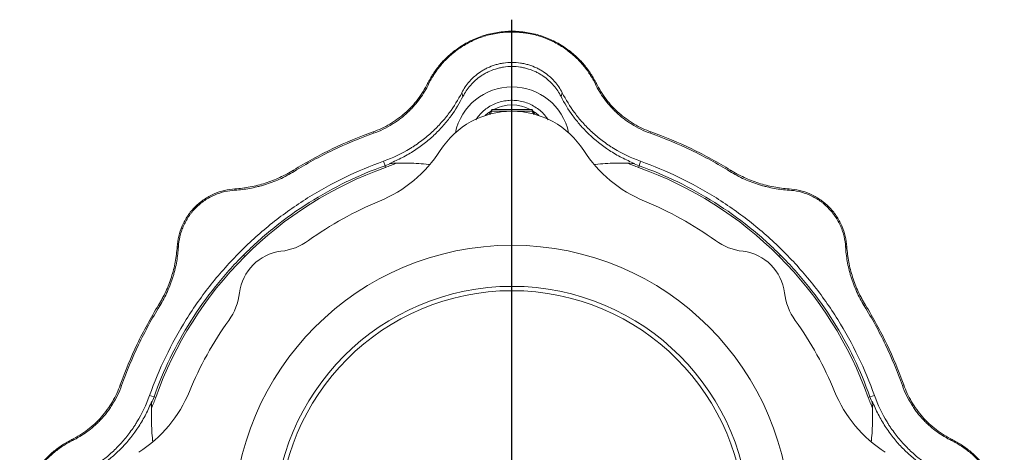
# Model space of a CAD drawing. Header units: millimetres. Extents: x 24 to 822, y -62 to 722.
# Tile 8 of 8: x 476 to 816, y 573 to 722. Entities that reach past the tile are written whole.
import ezdxf

# ---------------------------------------------------------------- set-up
doc = ezdxf.new("R2010")
doc.units = ezdxf.units.MM
doc.layers.add('FORMAT', color=7, linetype='Continuous')

# ---------------------------------------------------------------- blocks, each defined once
blk = doc.blocks.new('SW_CENTERMARKSYMBOL_0')
at = {"layer": 'FORMAT', "color": 0}
blk.add_line((0, 5), (0, 173.98), dxfattribs=at)

msp = doc.modelspace()

# ---------------------------------------------------------------- linework, layer by layer
at = {"color": 8, "linetype": 'Continuous', "lineweight": 0}
for p, q in [((645.94, 706.28), (645.94, 707.69)), ((616.79, 700.39), (617.15, 700.21)), ((675.09, 700.39), (674.73, 700.21)), ((597.95, 683.71), (598.12, 683.24)), ((693.93, 683.71), (693.77, 683.24)), ((601.54, 673.58), (602.09, 672.05)), ((690.34, 673.58), (689.8, 672.05)), ((570.46, 670.51), (570.72, 670.09)), ((602.09, 672.05), (602.3, 671.45)), ((689.8, 672.05), (689.59, 671.45)), ((721.43, 670.51), (721.17, 670.09)), ((550.26, 664.06), (550.29, 663.62)), ((741.62, 664.06), (741.59, 663.62)), ((530.32, 644.12), (530.76, 644.09)), ((761.56, 644.12), (761.12, 644.09)), ((553.2, 641.19), (553.65, 640.74)), ((738.69, 641.19), (738.24, 640.74)), ((523.87, 623.93), (524.29, 623.66)), ((768.02, 623.93), (767.59, 623.66)), ((510.67, 596.43), (511.14, 596.26)), ((781.21, 596.43), (780.74, 596.26)), ((520.8, 592.84), (522.33, 592.3)), ((522.33, 592.3), (522.93, 592.08)), ((769.55, 592.3), (768.95, 592.08)), ((771.08, 592.84), (769.55, 592.3)), ((493.99, 577.59), (494.17, 577.23)), ((797.89, 577.59), (797.72, 577.23))]:
    msp.add_line(p, q, dxfattribs=at)
at = {"color": 7, "linetype": 'Continuous', "lineweight": 15}
for p, q in [((628.58, 697.22), (629, 695.92)), ((663.31, 697.22), (662.88, 695.92)), ((638.05, 689.78), (639.01, 691.45)), ((639.01, 690.89), (638.36, 689.74)), ((639.01, 691.45), (639.01, 690.89)), ((639.01, 691.45), (652.87, 691.45)), ((652.87, 691.45), (652.87, 690.89)), ((652.87, 691.45), (653.83, 689.78)), ((653.55, 689.69), (652.87, 690.89))]:
    msp.add_line(p, q, dxfattribs=at)
at = {"color": 8, "linetype": 'Continuous', "lineweight": 0, "flags": 128}
for points in [[(636.72, 689.38), (637.65, 690.17), (638.71, 690.92)], [(653.18, 690.92), (654.23, 690.17), (655.17, 689.38)]]:
    msp.add_lwpolyline(points, dxfattribs=at)
at = {"color": 7, "linetype": 'Continuous', "lineweight": 15}
for radius in [96.17, 82, 80.5]:
    msp.add_circle((645.94, 548.44), radius, dxfattribs=at)
for centre, radius, start, end in [((645.94, 679.24), 20, 12.0652, 167.9348), ((645.94, 661.44), 29.42, 32.7198, 147.2802), ((582.84, 701.98), 45.58, 292.3409, 327.2802), ((709.04, 701.98), 45.58, 212.7198, 247.6591), ((645.94, 548.44), 130.53, 109.5343, 135), ((645.94, 548.44), 130.53, 45, 70.4657), ((645.94, 548.44), 120.42, 112.3409, 125.697), ((645.94, 548.44), 120.42, 54.303, 67.6591), ((563.67, 662.95), 20.58, 276.9725, 305.697), ((728.21, 662.95), 20.58, 234.303, 263.0275), ((645.94, 548.44), 130.53, 135, 160.4657), ((568.16, 626.22), 16.42, 96.9725, 173.0275), ((723.72, 626.22), 16.42, 6.9725, 83.0275), ((645.94, 548.44), 130.53, 19.5343, 45), ((531.43, 630.71), 20.58, 324.303, 353.0275), ((760.45, 630.71), 20.58, 186.9725, 215.697), ((645.94, 548.44), 120.42, 144.303, 157.6591), ((645.94, 548.44), 120.42, 22.3409, 35.697), ((492.4, 611.54), 45.58, 302.7198, 337.6591), ((799.48, 611.54), 45.58, 202.3409, 237.2802)]:
    msp.add_arc(centre, radius, start, end, dxfattribs=at)
at = {"color": 8, "linetype": 'Continuous', "lineweight": 0}
msp.add_arc((645.94, 679.48), 13.53, 62.1561, 117.8439, dxfattribs=at)
at = {"color": 7, "linetype": 'Continuous', "lineweight": 15}
for points, knots in [([(616.79, 700.39), (617.33, 701.48), (617.96, 702.57), (619.38, 704.75), (620.17, 705.83), (621.96, 707.94), (622.94, 708.97), (625.1, 710.94), (626.28, 711.88), (628.81, 713.61), (630.16, 714.4), (633.03, 715.81), (634.53, 716.42), (637.66, 717.41), (639.28, 717.79), (642.58, 718.3), (644.26, 718.44), (647.62, 718.44), (649.3, 718.3), (652.6, 717.79), (654.22, 717.41), (657.35, 716.42), (658.86, 715.81), (661.72, 714.4), (663.07, 713.61), (665.6, 711.88), (666.78, 710.94), (668.94, 708.97), (669.93, 707.94), (671.71, 705.83), (672.51, 704.75), (673.93, 702.57), (674.55, 701.48), (675.09, 700.39)], [0, 0, 0, 0, 0.0625, 0.0625, 0.125, 0.125, 0.1875, 0.1875, 0.25, 0.25, 0.3125, 0.3125, 0.375, 0.375, 0.4375, 0.4375, 0.5, 0.5, 0.5625, 0.5625, 0.625, 0.625, 0.6875, 0.6875, 0.75, 0.75, 0.8125, 0.8125, 0.875, 0.875, 0.9375, 0.9375, 1, 1, 1, 1]), ([(674.73, 700.21), (674.16, 701.38), (673.52, 702.51), (672.08, 704.73), (671.28, 705.8), (669.52, 707.88), (668.55, 708.89), (666.95, 710.34), (666.39, 710.81), (665.24, 711.73), (664.64, 712.17), (662.79, 713.43), (661.48, 714.2), (659.73, 715.06), (659.38, 715.22), (658.66, 715.54), (658.29, 715.7), (657.19, 716.14), (656.44, 716.41), (654.16, 717.14), (652.59, 717.52), (650.57, 717.84), (650.16, 717.89), (649.34, 717.99), (648.93, 718.03), (647.68, 718.13), (646.85, 718.17), (644.38, 718.17), (642.74, 718.05), (640.29, 717.68), (639.48, 717.52), (637.89, 717.15), (637.11, 716.94), (635.58, 716.46), (634.83, 716.19), (633.35, 715.61), (632.63, 715.29), (630.51, 714.26), (629.19, 713.49), (627.33, 712.23), (626.73, 711.79), (625.57, 710.88), (625.01, 710.41), (623.4, 708.96), (622.42, 707.95), (620.64, 705.85), (619.83, 704.77), (618.37, 702.53), (617.72, 701.38), (617.15, 700.21)], [0, 0, 0, 0, 0.0625, 0.0625, 0.125, 0.125, 0.1875, 0.1875, 0.21875, 0.21875, 0.25, 0.25, 0.3125, 0.3125, 0.328125, 0.328125, 0.34375, 0.34375, 0.375, 0.375, 0.4375, 0.4375, 0.453125, 0.453125, 0.46875, 0.46875, 0.5, 0.5, 0.5625, 0.5625, 0.59375, 0.59375, 0.625, 0.625, 0.65625, 0.65625, 0.6875, 0.6875, 0.75, 0.75, 0.78125, 0.78125, 0.8125, 0.8125, 0.875, 0.875, 0.9375, 0.9375, 1, 1, 1, 1]), ([(645.94, 707.69), (644.94, 707.69), (643.95, 707.61), (642.5, 707.39), (642.02, 707.3), (641.07, 707.08), (640.59, 706.96), (639.21, 706.53), (638.33, 706.19), (637.08, 705.6), (636.66, 705.38), (635.87, 704.93), (635.48, 704.7), (634.37, 703.97), (633.67, 703.44), (632.71, 702.6), (632.39, 702.31), (631.8, 701.71), (631.51, 701.41), (630.16, 699.88), (629.28, 698.58), (628.58, 697.22)], [0, 0, 0, 0, 0.125, 0.125, 0.1875, 0.1875, 0.25, 0.25, 0.375, 0.375, 0.4375, 0.4375, 0.5, 0.5, 0.625, 0.625, 0.6875, 0.6875, 0.75, 0.75, 1, 1, 1, 1]), ([(645.94, 707.69), (646.94, 707.69), (647.93, 707.61), (649.38, 707.39), (649.86, 707.3), (650.82, 707.08), (651.29, 706.96), (652.67, 706.53), (653.55, 706.19), (654.81, 705.6), (655.22, 705.38), (656.02, 704.93), (656.4, 704.7), (657.52, 703.97), (658.21, 703.44), (659.18, 702.6), (659.49, 702.31), (660.09, 701.71), (660.37, 701.41), (661.72, 699.88), (662.6, 698.58), (663.31, 697.22)], [0, 0, 0, 0, 0.125, 0.125, 0.1875, 0.1875, 0.25, 0.25, 0.375, 0.375, 0.4375, 0.4375, 0.5, 0.5, 0.625, 0.625, 0.6875, 0.6875, 0.75, 0.75, 1, 1, 1, 1]), ([(645.94, 706.28), (644.96, 706.28), (643.99, 706.21), (642.56, 705.99), (642.09, 705.9), (641.15, 705.68), (640.69, 705.55), (639.34, 705.13), (638.48, 704.79), (637.25, 704.19), (636.84, 703.98), (636.07, 703.54), (635.69, 703.3), (634.61, 702.58), (633.94, 702.06), (633, 701.23), (632.7, 700.95), (632.13, 700.36), (631.85, 700.06), (630.53, 698.55), (629.68, 697.26), (629, 695.92)], [0, 0, 0, 0, 0.125, 0.125, 0.1875, 0.1875, 0.25, 0.25, 0.375, 0.375, 0.4375, 0.4375, 0.5, 0.5, 0.625, 0.625, 0.6875, 0.6875, 0.75, 0.75, 1, 1, 1, 1]), ([(662.88, 695.92), (662.2, 697.26), (661.35, 698.54), (659.78, 700.36), (659.2, 700.95), (657.95, 702.06), (657.28, 702.58), (656.19, 703.3), (655.82, 703.54), (655.04, 703.98), (654.64, 704.19), (653.41, 704.79), (652.55, 705.13), (651.21, 705.55), (650.75, 705.67), (649.81, 705.89), (649.33, 705.99), (647.9, 706.21), (646.93, 706.28), (645.94, 706.28)], [0, 0, 0, 0, 0.25, 0.25, 0.375, 0.375, 0.5, 0.5, 0.5625, 0.5625, 0.625, 0.625, 0.75, 0.75, 0.8125, 0.8125, 0.875, 0.875, 1, 1, 1, 1]), ([(597.95, 683.71), (599.93, 684.41), (601.87, 685.31), (605.59, 687.49), (607.36, 688.78), (610.62, 691.66), (612.11, 693.26), (614.73, 696.69), (615.86, 698.51), (616.79, 700.39)], [0, 0, 0, 0, 0.25, 0.25, 0.5, 0.5, 0.75, 0.75, 1, 1, 1, 1]), ([(693.93, 683.71), (691.96, 684.41), (690.01, 685.31), (686.29, 687.49), (684.52, 688.78), (681.26, 691.66), (679.77, 693.26), (677.16, 696.69), (676.03, 698.51), (675.09, 700.39)], [0, 0, 0, 0, 0.25, 0.25, 0.5, 0.5, 0.75, 0.75, 1, 1, 1, 1]), ([(598.12, 683.24), (600.43, 684.06), (602.58, 685.1), (605.08, 686.65), (605.57, 686.97), (606.53, 687.63), (606.99, 687.97), (608.34, 689.01), (609.18, 689.73), (610.37, 690.86), (610.76, 691.24), (611.51, 692.01), (611.87, 692.4), (612.91, 693.59), (613.55, 694.39), (615.32, 696.83), (616.31, 698.5), (617.15, 700.21)], [0, 0, 0, 0, 0.25, 0.25, 0.3125, 0.3125, 0.375, 0.375, 0.5, 0.5, 0.5625, 0.5625, 0.625, 0.625, 0.75, 0.75, 1, 1, 1, 1]), ([(628.58, 697.22), (627.37, 694.84), (625.95, 692.52), (623.84, 689.69), (623.4, 689.13), (622.49, 688.01), (622.01, 687.46), (620.53, 685.81), (619.48, 684.75), (617.25, 682.68), (616.06, 681.68), (614.15, 680.24), (613.49, 679.76), (612.48, 679.07), (612.13, 678.84), (611.43, 678.39), (611.08, 678.17), (607.89, 676.22), (604.84, 674.75), (601.54, 673.58)], [0, 0, 0, 0, 0.25, 0.25, 0.3125, 0.3125, 0.375, 0.375, 0.5, 0.5, 0.625, 0.625, 0.6875, 0.6875, 0.71875, 0.71875, 0.75, 0.75, 1, 1, 1, 1]), ([(663.31, 697.22), (664.51, 694.84), (665.93, 692.52), (668.04, 689.69), (668.48, 689.13), (669.4, 688.01), (669.87, 687.46), (671.35, 685.81), (672.4, 684.75), (674.64, 682.68), (675.83, 681.68), (677.73, 680.24), (678.39, 679.76), (679.41, 679.07), (679.75, 678.84), (680.45, 678.39), (680.8, 678.17), (683.99, 676.22), (687.04, 674.75), (690.34, 673.58)], [0, 0, 0, 0, 0.25, 0.25, 0.3125, 0.3125, 0.375, 0.375, 0.5, 0.5, 0.625, 0.625, 0.6875, 0.6875, 0.71875, 0.71875, 0.75, 0.75, 1, 1, 1, 1]), ([(693.77, 683.24), (691.45, 684.06), (689.3, 685.1), (686.8, 686.65), (686.31, 686.97), (685.35, 687.63), (684.89, 687.97), (683.54, 689.01), (682.7, 689.73), (681.51, 690.86), (681.12, 691.24), (680.38, 692.01), (680.02, 692.4), (678.98, 693.59), (678.34, 694.39), (676.56, 696.83), (675.57, 698.5), (674.73, 700.21)], [0, 0, 0, 0, 0.25, 0.25, 0.3125, 0.3125, 0.375, 0.375, 0.5, 0.5, 0.5625, 0.5625, 0.625, 0.625, 0.75, 0.75, 1, 1, 1, 1]), ([(629, 695.92), (627.85, 693.64), (626.5, 691.42), (624.51, 688.7), (624.1, 688.16), (623.24, 687.09), (622.79, 686.55), (621.4, 684.96), (620.42, 683.93), (618.33, 681.93), (617.22, 680.96), (615.45, 679.55), (614.84, 679.09), (613.58, 678.18), (612.92, 677.74), (610.92, 676.44), (609.54, 675.63), (607.38, 674.51), (606.64, 674.16), (605.14, 673.48), (604.38, 673.15), (603.6, 672.85)], [0, 0, 0, 0, 0.25, 0.25, 0.3125, 0.3125, 0.375, 0.375, 0.5, 0.5, 0.625, 0.625, 0.6875, 0.6875, 0.75, 0.75, 0.875, 0.875, 0.9375, 0.9375, 1, 1, 1, 1]), ([(658.42, 687.89), (658.14, 688.32), (657.44, 689.35), (656.06, 690.76), (654.35, 692.11), (652.45, 693.19), (650.41, 693.99), (648.29, 694.49), (646.11, 694.67), (643.93, 694.54), (641.79, 694.09), (639.74, 693.34), (637.82, 692.3), (636.08, 690.99), (634.58, 689.52), (633.8, 688.41), (633.44, 687.89)], [0, 0, 0, 0, 0.052429, 0.126027, 0.199627, 0.273232, 0.346839, 0.420451, 0.494065, 0.567681, 0.641298, 0.714915, 0.78853, 0.862143, 0.935754, 1, 1, 1, 1]), ([(688.28, 672.85), (686.74, 673.46), (685.24, 674.13), (683.08, 675.25), (682.36, 675.64), (680.97, 676.46), (680.28, 676.88), (676.95, 679.04), (674.6, 680.93), (671.96, 683.46), (671.44, 683.98), (670.45, 685.01), (669.98, 685.54), (668.6, 687.11), (667.75, 688.18), (665.38, 691.42), (664.03, 693.64), (662.88, 695.92)], [0, 0, 0, 0, 0.125, 0.125, 0.1875, 0.1875, 0.25, 0.25, 0.5, 0.5, 0.5625, 0.5625, 0.625, 0.625, 0.75, 0.75, 1, 1, 1, 1]), ([(645.94, 690.82), (645.36, 690.82), (644.77, 690.82), (643.59, 690.83), (643, 690.83), (641.27, 690.85), (640.13, 690.87), (639.01, 690.89)], [0, 0, 0, 0, 0.25, 0.25, 0.5, 0.5, 1, 1, 1, 1]), ([(652.87, 690.89), (651.74, 690.87), (650.59, 690.85), (648.28, 690.83), (647.11, 690.82), (645.94, 690.82)], [0, 0, 0, 0, 0.5, 0.5, 1, 1, 1, 1]), ([(597.95, 683.71), (593.16, 682.01), (588.45, 680.05), (579.26, 675.64), (574.78, 673.19), (570.46, 670.51)], [0, 0, 0, 0, 0.5, 0.5, 1, 1, 1, 1]), ([(693.93, 683.71), (698.72, 682.01), (703.44, 680.05), (712.63, 675.64), (717.1, 673.19), (721.43, 670.51)], [0, 0, 0, 0, 0.5, 0.5, 1, 1, 1, 1]), ([(598.12, 683.24), (593.34, 681.54), (588.65, 679.59), (579.49, 675.2), (575.03, 672.75), (570.72, 670.09)], [0, 0, 0, 0, 0.5, 0.5, 1, 1, 1, 1]), ([(693.77, 683.24), (698.54, 681.54), (703.24, 679.59), (712.4, 675.2), (716.86, 672.75), (721.17, 670.09)], [0, 0, 0, 0, 0.5, 0.5, 1, 1, 1, 1]), ([(520.8, 592.84), (522.39, 597.32), (524.25, 601.77), (528.47, 610.53), (530.85, 614.83), (536.09, 623.2), (538.97, 627.26), (545.18, 635.06), (548.52, 638.79), (555.59, 645.87), (559.32, 649.2), (567.12, 655.41), (571.18, 658.29), (579.55, 663.54), (583.85, 665.91), (592.61, 670.13), (597.06, 671.99), (601.54, 673.58)], [0, 0, 0, 0, 0.125, 0.125, 0.25, 0.25, 0.375, 0.375, 0.5, 0.5, 0.625, 0.625, 0.75, 0.75, 0.875, 0.875, 1, 1, 1, 1]), ([(690.34, 673.58), (694.82, 671.99), (699.28, 670.13), (708.03, 665.91), (712.33, 663.54), (720.7, 658.29), (724.76, 655.41), (732.56, 649.2), (736.3, 645.87), (743.37, 638.79), (746.7, 635.06), (752.91, 627.26), (755.79, 623.2), (761.04, 614.83), (763.41, 610.53), (767.64, 601.77), (769.49, 597.32), (771.08, 592.84)], [0, 0, 0, 0, 0.125, 0.125, 0.25, 0.25, 0.375, 0.375, 0.5, 0.5, 0.625, 0.625, 0.75, 0.75, 0.875, 0.875, 1, 1, 1, 1]), ([(550.26, 664.06), (552.02, 664.18), (553.79, 664.4), (557.3, 665.06), (559.05, 665.5), (562.46, 666.59), (564.14, 667.24), (567.38, 668.74), (568.95, 669.58), (570.46, 670.51)], [0, 0, 0, 0, 0.25, 0.25, 0.5, 0.5, 0.75, 0.75, 1, 1, 1, 1]), ([(550.29, 663.62), (551.94, 663.72), (553.61, 663.91), (556.15, 664.36), (557.01, 664.54), (558.3, 664.85), (558.73, 664.96), (559.6, 665.19), (560.04, 665.32), (562.22, 665.99), (563.95, 666.63), (566.52, 667.79), (567.37, 668.2), (569.06, 669.1), (569.9, 669.58), (570.72, 670.09)], [0, 0, 0, 0, 0.25, 0.25, 0.375, 0.375, 0.4375, 0.4375, 0.5, 0.5, 0.75, 0.75, 0.875, 0.875, 1, 1, 1, 1]), ([(553.2, 641.19), (556.6, 644.59), (560.22, 647.83), (567.81, 653.91), (571.79, 656.74), (580.04, 661.95), (584.31, 664.32), (593.06, 668.57), (597.54, 670.44), (602.09, 672.05)], [0, 0, 0, 0, 0.25, 0.25, 0.5, 0.5, 0.75, 0.75, 1, 1, 1, 1]), ([(603.6, 672.85), (605.86, 672.89), (610.37, 672.98), (614.99, 672.79), (617.31, 672.49), (617.42, 672.48)], [0, 0, 0, 0, 0.487865, 0.975739, 1, 1, 1, 1]), ([(688.28, 672.85), (686.03, 672.89), (681.51, 672.98), (676.9, 672.79), (674.57, 672.49), (674.46, 672.48)], [0, 0, 0, 0, 0.487865, 0.975739, 1, 1, 1, 1]), ([(738.69, 641.19), (735.28, 644.59), (731.66, 647.83), (724.07, 653.91), (720.09, 656.74), (711.84, 661.95), (707.57, 664.32), (698.82, 668.57), (694.34, 670.44), (689.8, 672.05)], [0, 0, 0, 0, 0.25, 0.25, 0.5, 0.5, 0.75, 0.75, 1, 1, 1, 1]), ([(741.59, 663.62), (739.94, 663.72), (738.27, 663.91), (735.73, 664.36), (734.87, 664.54), (733.58, 664.85), (733.15, 664.96), (732.28, 665.19), (731.84, 665.32), (729.66, 665.99), (727.93, 666.63), (725.37, 667.79), (724.52, 668.2), (722.82, 669.1), (721.99, 669.58), (721.17, 670.09)], [0, 0, 0, 0, 0.25, 0.25, 0.375, 0.375, 0.4375, 0.4375, 0.5, 0.5, 0.75, 0.75, 0.875, 0.875, 1, 1, 1, 1]), ([(741.62, 664.06), (739.86, 664.18), (738.09, 664.4), (734.58, 665.06), (732.84, 665.5), (729.42, 666.59), (727.75, 667.24), (724.5, 668.74), (722.93, 669.58), (721.43, 670.51)], [0, 0, 0, 0, 0.25, 0.25, 0.5, 0.5, 0.75, 0.75, 1, 1, 1, 1]), ([(550.26, 664.06), (549.09, 663.98), (547.89, 663.81), (545.47, 663.23), (544.25, 662.83), (541.88, 661.79), (540.72, 661.15), (538.52, 659.65), (537.48, 658.8), (535.59, 656.9), (534.73, 655.86), (533.23, 653.66), (532.59, 652.5), (531.55, 650.13), (531.15, 648.91), (530.57, 646.5), (530.4, 645.29), (530.32, 644.12)], [0, 0, 0, 0, 0.125, 0.125, 0.25, 0.25, 0.375, 0.375, 0.5, 0.5, 0.625, 0.625, 0.75, 0.75, 0.875, 0.875, 1, 1, 1, 1]), ([(530.76, 644.09), (530.83, 645.24), (530.99, 646.4), (531.4, 648.16), (531.57, 648.75), (531.86, 649.63), (531.96, 649.93), (532.18, 650.52), (532.3, 650.81), (532.93, 652.26), (533.54, 653.39), (534.45, 654.75), (534.65, 655.01), (535.04, 655.55), (535.25, 655.81), (535.88, 656.58), (536.33, 657.08), (537.26, 658.01), (537.75, 658.46), (538.77, 659.3), (539.31, 659.71), (540.95, 660.82), (542.08, 661.43), (543.55, 662.07), (543.84, 662.19), (544.43, 662.41), (544.72, 662.52), (545.61, 662.81), (546.2, 662.97), (547.96, 663.39), (549.14, 663.55), (550.29, 663.62)], [0, 0, 0, 0, 0.125, 0.125, 0.1875, 0.1875, 0.21875, 0.21875, 0.25, 0.25, 0.375, 0.375, 0.40625, 0.40625, 0.4375, 0.4375, 0.5, 0.5, 0.5625, 0.5625, 0.625, 0.625, 0.75, 0.75, 0.78125, 0.78125, 0.8125, 0.8125, 0.875, 0.875, 1, 1, 1, 1]), ([(741.59, 663.62), (742.75, 663.55), (743.91, 663.39), (745.66, 662.98), (746.25, 662.82), (747.14, 662.52), (747.43, 662.42), (748.02, 662.2), (748.31, 662.08), (749.76, 661.45), (750.89, 660.84), (752.25, 659.93), (752.52, 659.74), (753.05, 659.34), (753.31, 659.13), (754.09, 658.5), (754.58, 658.05), (755.51, 657.12), (755.96, 656.63), (756.81, 655.61), (757.21, 655.07), (758.32, 653.43), (758.94, 652.3), (759.57, 650.84), (759.69, 650.54), (759.91, 649.95), (760.02, 649.66), (760.31, 648.77), (760.47, 648.19), (760.89, 646.42), (761.05, 645.25), (761.12, 644.09)], [0, 0, 0, 0, 0.125, 0.125, 0.1875, 0.1875, 0.21875, 0.21875, 0.25, 0.25, 0.375, 0.375, 0.40625, 0.40625, 0.4375, 0.4375, 0.5, 0.5, 0.5625, 0.5625, 0.625, 0.625, 0.75, 0.75, 0.78125, 0.78125, 0.8125, 0.8125, 0.875, 0.875, 1, 1, 1, 1]), ([(761.56, 644.12), (761.49, 645.29), (761.31, 646.5), (760.73, 648.91), (760.33, 650.13), (759.29, 652.5), (758.65, 653.66), (757.16, 655.86), (756.3, 656.9), (754.4, 658.8), (753.36, 659.65), (751.16, 661.15), (750, 661.79), (747.63, 662.83), (746.42, 663.23), (744, 663.81), (742.79, 663.98), (741.62, 664.06)], [0, 0, 0, 0, 0.125, 0.125, 0.25, 0.25, 0.375, 0.375, 0.5, 0.5, 0.625, 0.625, 0.75, 0.75, 0.875, 0.875, 1, 1, 1, 1]), ([(530.32, 644.12), (530.21, 642.36), (529.98, 640.59), (529.32, 637.08), (528.88, 635.33), (527.79, 631.92), (527.14, 630.24), (525.64, 627), (524.8, 625.43), (523.87, 623.93)], [0, 0, 0, 0, 0.25, 0.25, 0.5, 0.5, 0.75, 0.75, 1, 1, 1, 1]), ([(530.76, 644.09), (530.66, 642.44), (530.47, 640.77), (530.02, 638.23), (529.84, 637.37), (529.53, 636.08), (529.42, 635.65), (529.19, 634.78), (529.06, 634.34), (528.39, 632.16), (527.75, 630.43), (526.59, 627.86), (526.18, 627.01), (525.28, 625.32), (524.8, 624.48), (524.29, 623.66)], [0, 0, 0, 0, 0.25, 0.25, 0.375, 0.375, 0.4375, 0.4375, 0.5, 0.5, 0.75, 0.75, 0.875, 0.875, 1, 1, 1, 1]), ([(761.12, 644.09), (761.22, 642.44), (761.41, 640.77), (761.86, 638.23), (762.04, 637.37), (762.35, 636.08), (762.46, 635.65), (762.7, 634.78), (762.82, 634.34), (763.49, 632.16), (764.14, 630.43), (765.29, 627.86), (765.71, 627.01), (766.6, 625.32), (767.08, 624.48), (767.59, 623.66)], [0, 0, 0, 0, 0.25, 0.25, 0.375, 0.375, 0.4375, 0.4375, 0.5, 0.5, 0.75, 0.75, 0.875, 0.875, 1, 1, 1, 1]), ([(761.56, 644.12), (761.68, 642.36), (761.9, 640.59), (762.56, 637.08), (763, 635.33), (764.09, 631.92), (764.75, 630.24), (766.24, 627), (767.09, 625.43), (768.02, 623.93)], [0, 0, 0, 0, 0.25, 0.25, 0.5, 0.5, 0.75, 0.75, 1, 1, 1, 1]), ([(553.2, 641.19), (549.79, 637.78), (546.55, 634.16), (540.47, 626.57), (537.64, 622.59), (532.43, 614.34), (530.06, 610.07), (525.81, 601.32), (523.94, 596.84), (522.33, 592.3)], [0, 0, 0, 0, 0.25, 0.25, 0.5, 0.5, 0.75, 0.75, 1, 1, 1, 1]), ([(738.69, 641.19), (742.09, 637.78), (745.33, 634.16), (751.41, 626.57), (754.24, 622.59), (759.45, 614.34), (761.83, 610.07), (766.07, 601.32), (767.94, 596.84), (769.55, 592.3)], [0, 0, 0, 0, 0.25, 0.25, 0.5, 0.5, 0.75, 0.75, 1, 1, 1, 1]), ([(510.67, 596.43), (512.37, 601.22), (514.33, 605.93), (518.74, 615.12), (521.19, 619.6), (523.87, 623.93)], [0, 0, 0, 0, 0.5, 0.5, 1, 1, 1, 1]), ([(511.14, 596.26), (512.84, 601.04), (514.79, 605.73), (519.19, 614.89), (521.63, 619.36), (524.29, 623.66)], [0, 0, 0, 0, 0.5, 0.5, 1, 1, 1, 1]), ([(780.74, 596.26), (779.04, 601.04), (777.09, 605.73), (772.7, 614.89), (770.26, 619.36), (767.59, 623.66)], [0, 0, 0, 0, 0.5, 0.5, 1, 1, 1, 1]), ([(781.21, 596.43), (779.51, 601.22), (777.55, 605.93), (773.14, 615.12), (770.69, 619.6), (768.02, 623.93)], [0, 0, 0, 0, 0.5, 0.5, 1, 1, 1, 1]), ([(510.67, 596.43), (509.97, 594.45), (509.07, 592.51), (506.89, 588.79), (505.61, 587.02), (502.72, 583.76), (501.12, 582.27), (497.69, 579.65), (495.87, 578.52), (493.99, 577.59)], [0, 0, 0, 0, 0.25, 0.25, 0.5, 0.5, 0.75, 0.75, 1, 1, 1, 1]), ([(511.14, 596.26), (510.32, 593.95), (509.28, 591.8), (507.73, 589.3), (507.41, 588.81), (506.75, 587.85), (506.41, 587.39), (505.37, 586.04), (504.65, 585.2), (503.53, 584.01), (503.15, 583.62), (502.37, 582.88), (501.98, 582.51), (500.79, 581.47), (499.99, 580.84), (497.55, 579.06), (495.88, 578.07), (494.17, 577.23)], [0, 0, 0, 0, 0.25, 0.25, 0.3125, 0.3125, 0.375, 0.375, 0.5, 0.5, 0.5625, 0.5625, 0.625, 0.625, 0.75, 0.75, 1, 1, 1, 1]), ([(780.74, 596.26), (781.56, 593.95), (782.6, 591.8), (784.15, 589.3), (784.47, 588.81), (785.13, 587.85), (785.47, 587.39), (786.51, 586.04), (787.24, 585.2), (788.36, 584.01), (788.74, 583.62), (789.51, 582.88), (789.91, 582.51), (791.09, 581.47), (791.9, 580.84), (794.34, 579.06), (796.01, 578.07), (797.72, 577.23)], [0, 0, 0, 0, 0.25, 0.25, 0.3125, 0.3125, 0.375, 0.375, 0.5, 0.5, 0.5625, 0.5625, 0.625, 0.625, 0.75, 0.75, 1, 1, 1, 1]), ([(781.21, 596.43), (781.91, 594.45), (782.81, 592.51), (784.99, 588.79), (786.28, 587.02), (789.16, 583.76), (790.77, 582.27), (794.19, 579.65), (796.02, 578.52), (797.89, 577.59)], [0, 0, 0, 0, 0.25, 0.25, 0.5, 0.5, 0.75, 0.75, 1, 1, 1, 1]), ([(497.16, 565.81), (499.54, 567.01), (501.86, 568.43), (504.69, 570.54), (505.25, 570.98), (506.37, 571.9), (506.92, 572.37), (508.57, 573.85), (509.63, 574.9), (511.7, 577.14), (512.7, 578.32), (514.14, 580.23), (514.62, 580.89), (515.31, 581.91), (515.54, 582.25), (515.99, 582.95), (516.21, 583.3), (518.16, 586.49), (519.63, 589.54), (520.8, 592.84)], [0, 0, 0, 0, 0.25, 0.25, 0.3125, 0.3125, 0.375, 0.375, 0.5, 0.5, 0.625, 0.625, 0.6875, 0.6875, 0.71875, 0.71875, 0.75, 0.75, 1, 1, 1, 1]), ([(794.72, 565.81), (792.34, 567.01), (790.02, 568.43), (787.2, 570.54), (786.63, 570.98), (785.52, 571.9), (784.96, 572.37), (783.32, 573.85), (782.25, 574.9), (780.19, 577.14), (779.19, 578.32), (777.74, 580.23), (777.27, 580.89), (776.57, 581.91), (776.34, 582.25), (775.89, 582.95), (775.67, 583.3), (773.72, 586.49), (772.25, 589.54), (771.08, 592.84)], [0, 0, 0, 0, 0.25, 0.25, 0.3125, 0.3125, 0.375, 0.375, 0.5, 0.5, 0.625, 0.625, 0.6875, 0.6875, 0.71875, 0.71875, 0.75, 0.75, 1, 1, 1, 1]), ([(521.53, 590.78), (520.93, 589.24), (520.25, 587.74), (519.13, 585.57), (518.74, 584.86), (517.92, 583.46), (517.5, 582.78), (515.34, 579.45), (513.45, 577.1), (510.92, 574.45), (510.4, 573.94), (509.37, 572.95), (508.85, 572.48), (507.27, 571.1), (506.2, 570.25), (502.96, 567.88), (500.74, 566.53), (498.46, 565.38)], [0, 0, 0, 0, 0.125, 0.125, 0.1875, 0.1875, 0.25, 0.25, 0.5, 0.5, 0.5625, 0.5625, 0.625, 0.625, 0.75, 0.75, 1, 1, 1, 1]), ([(521.53, 590.78), (521.49, 588.53), (521.4, 584.01), (521.59, 579.4), (521.89, 577.07), (521.9, 576.96)], [0, 0, 0, 0, 0.487865, 0.975739, 1, 1, 1, 1]), ([(770.35, 590.78), (770.39, 588.53), (770.48, 584.01), (770.29, 579.4), (770, 577.07), (769.98, 576.96)], [0, 0, 0, 0, 0.487865, 0.975739, 1, 1, 1, 1]), ([(793.42, 565.38), (791.14, 566.53), (788.92, 567.88), (786.2, 569.87), (785.66, 570.28), (784.59, 571.14), (784.05, 571.59), (782.47, 572.98), (781.44, 573.96), (779.43, 576.05), (778.46, 577.16), (777.05, 578.94), (776.59, 579.55), (775.68, 580.81), (775.24, 581.46), (773.94, 583.46), (773.13, 584.84), (772.02, 587.01), (771.66, 587.74), (770.98, 589.24), (770.66, 590), (770.35, 590.78)], [0, 0, 0, 0, 0.25, 0.25, 0.3125, 0.3125, 0.375, 0.375, 0.5, 0.5, 0.625, 0.625, 0.6875, 0.6875, 0.75, 0.75, 0.875, 0.875, 0.9375, 0.9375, 1, 1, 1, 1]), ([(493.99, 519.29), (492.9, 519.83), (491.81, 520.45), (489.63, 521.87), (488.55, 522.67), (486.44, 524.46), (485.41, 525.44), (483.44, 527.6), (482.51, 528.78), (480.77, 531.31), (479.98, 532.66), (478.57, 535.52), (477.97, 537.03), (476.97, 540.16), (476.59, 541.78), (476.08, 545.08), (475.95, 546.76), (475.95, 550.12), (476.08, 551.8), (476.59, 555.1), (476.97, 556.72), (477.97, 559.85), (478.57, 561.35), (479.98, 564.22), (480.77, 565.57), (482.51, 568.1), (483.44, 569.28), (485.41, 571.44), (486.44, 572.42), (488.55, 574.21), (489.63, 575.01), (491.81, 576.43), (492.9, 577.05), (493.99, 577.59)], [0, 0, 0, 0, 0.0625, 0.0625, 0.125, 0.125, 0.1875, 0.1875, 0.25, 0.25, 0.3125, 0.3125, 0.375, 0.375, 0.4375, 0.4375, 0.5, 0.5, 0.5625, 0.5625, 0.625, 0.625, 0.6875, 0.6875, 0.75, 0.75, 0.8125, 0.8125, 0.875, 0.875, 0.9375, 0.9375, 1, 1, 1, 1]), ([(494.17, 577.23), (493, 576.66), (491.87, 576.02), (489.66, 574.58), (488.58, 573.78), (486.5, 572.01), (485.49, 571.05), (484.04, 569.45), (483.57, 568.89), (482.65, 567.73), (482.22, 567.14), (480.95, 565.29), (480.18, 563.98), (479.33, 562.23), (479.16, 561.88), (478.84, 561.16), (478.68, 560.79), (478.24, 559.68), (477.97, 558.93), (477.24, 556.65), (476.87, 555.09), (476.54, 553.07), (476.49, 552.66), (476.39, 551.84), (476.35, 551.42), (476.25, 550.18), (476.21, 549.35), (476.21, 546.87), (476.33, 545.24), (476.7, 542.79), (476.86, 541.98), (477.23, 540.39), (477.44, 539.61), (477.92, 538.08), (478.19, 537.32), (478.77, 535.85), (479.09, 535.13), (480.12, 533.01), (480.89, 531.69), (482.15, 529.83), (482.59, 529.23), (483.5, 528.07), (483.97, 527.51), (485.43, 525.9), (486.44, 524.92), (488.53, 523.14), (489.62, 522.33), (491.85, 520.87), (493, 520.22), (494.17, 519.65)], [0, 0, 0, 0, 0.0625, 0.0625, 0.125, 0.125, 0.1875, 0.1875, 0.21875, 0.21875, 0.25, 0.25, 0.3125, 0.3125, 0.328125, 0.328125, 0.34375, 0.34375, 0.375, 0.375, 0.4375, 0.4375, 0.453125, 0.453125, 0.46875, 0.46875, 0.5, 0.5, 0.5625, 0.5625, 0.59375, 0.59375, 0.625, 0.625, 0.65625, 0.65625, 0.6875, 0.6875, 0.75, 0.75, 0.78125, 0.78125, 0.8125, 0.8125, 0.875, 0.875, 0.9375, 0.9375, 1, 1, 1, 1]), ([(797.72, 519.65), (798.88, 520.22), (800.02, 520.86), (802.23, 522.3), (803.3, 523.1), (805.39, 524.87), (806.39, 525.83), (807.84, 527.43), (808.32, 527.99), (809.23, 529.15), (809.67, 529.74), (810.93, 531.59), (811.7, 532.9), (812.56, 534.65), (812.72, 535), (813.05, 535.72), (813.2, 536.09), (813.65, 537.2), (813.92, 537.94), (814.64, 540.23), (815.02, 541.79), (815.34, 543.81), (815.4, 544.22), (815.49, 545.04), (815.54, 545.46), (815.64, 546.7), (815.67, 547.53), (815.68, 550), (815.55, 551.64), (815.18, 554.09), (815.02, 554.9), (814.65, 556.49), (814.44, 557.27), (813.96, 558.8), (813.69, 559.55), (813.11, 561.03), (812.79, 561.75), (811.76, 563.87), (810.99, 565.19), (809.73, 567.05), (809.29, 567.65), (808.38, 568.81), (807.91, 569.37), (806.46, 570.98), (805.45, 571.96), (803.35, 573.74), (802.27, 574.55), (800.03, 576.01), (798.88, 576.66), (797.72, 577.23)], [0, 0, 0, 0, 0.0625, 0.0625, 0.125, 0.125, 0.1875, 0.1875, 0.21875, 0.21875, 0.25, 0.25, 0.3125, 0.3125, 0.328125, 0.328125, 0.34375, 0.34375, 0.375, 0.375, 0.4375, 0.4375, 0.453125, 0.453125, 0.46875, 0.46875, 0.5, 0.5, 0.5625, 0.5625, 0.59375, 0.59375, 0.625, 0.625, 0.65625, 0.65625, 0.6875, 0.6875, 0.75, 0.75, 0.78125, 0.78125, 0.8125, 0.8125, 0.875, 0.875, 0.9375, 0.9375, 1, 1, 1, 1]), ([(797.89, 577.59), (798.98, 577.05), (800.08, 576.43), (802.25, 575.01), (803.33, 574.21), (805.44, 572.42), (806.47, 571.44), (808.44, 569.28), (809.38, 568.1), (811.11, 565.57), (811.9, 564.22), (813.31, 561.35), (813.92, 559.85), (814.91, 556.72), (815.29, 555.1), (815.81, 551.8), (815.94, 550.12), (815.94, 546.76), (815.81, 545.08), (815.29, 541.78), (814.91, 540.16), (813.92, 537.03), (813.31, 535.52), (811.9, 532.66), (811.11, 531.31), (809.38, 528.78), (808.44, 527.6), (806.47, 525.44), (805.44, 524.46), (803.33, 522.67), (802.25, 521.87), (800.08, 520.45), (798.98, 519.83), (797.89, 519.29)], [0, 0, 0, 0, 0.0625, 0.0625, 0.125, 0.125, 0.1875, 0.1875, 0.25, 0.25, 0.3125, 0.3125, 0.375, 0.375, 0.4375, 0.4375, 0.5, 0.5, 0.5625, 0.5625, 0.625, 0.625, 0.6875, 0.6875, 0.75, 0.75, 0.8125, 0.8125, 0.875, 0.875, 0.9375, 0.9375, 1, 1, 1, 1])]:
    msp.add_open_spline(points, degree=3, knots=knots, dxfattribs=at)
for points in [[(604.23, 672.87), (603.53, 672.58), (602.81, 672.31), (602.09, 672.05)], [(605.95, 672.92), (604.76, 672.38), (603.54, 671.89), (602.3, 671.45)], [(689.59, 671.45), (688.34, 671.89), (687.13, 672.38), (685.94, 672.92)], [(687.65, 672.87), (688.36, 672.58), (689.07, 672.31), (689.8, 672.05)], [(522.93, 592.08), (522.49, 590.84), (522, 589.62), (521.46, 588.43)], [(521.51, 590.15), (521.8, 590.85), (522.07, 591.57), (522.33, 592.3)], [(770.42, 588.43), (769.88, 589.63), (769.4, 590.84), (768.95, 592.08)], [(770.37, 590.15), (770.09, 590.85), (769.81, 591.57), (769.55, 592.3)]]:
    msp.add_open_spline(points, degree=3, dxfattribs=at)

# ---------------------------------------------------------------- block references
at = {"layer": 'FORMAT'}
msp.add_blockref('SW_CENTERMARKSYMBOL_0', (645.94, 548.44), dxfattribs=at)

doc.saveas('drawing.dxf')
